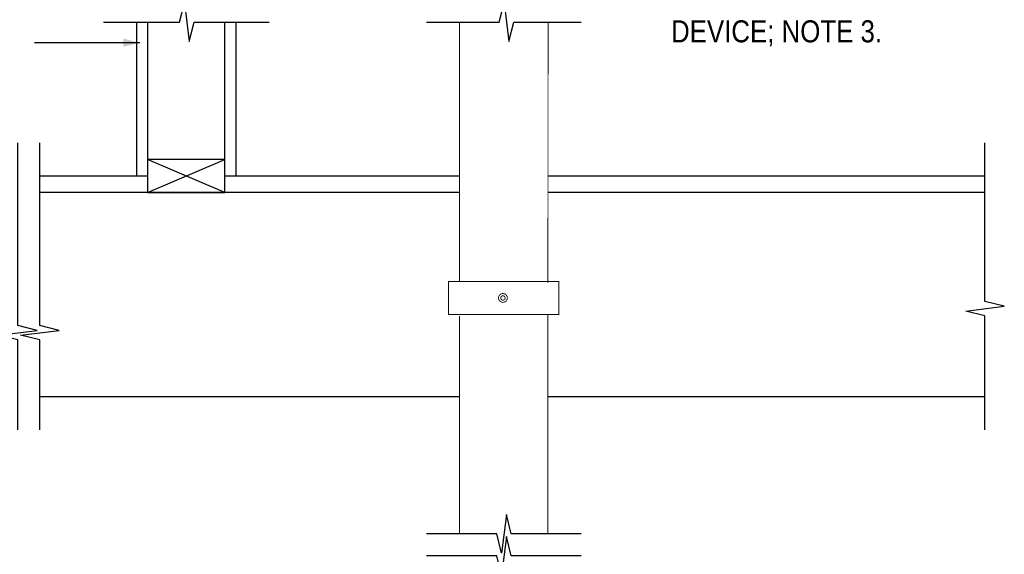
# Model space of a CAD drawing. Extents: x -4.7 to 19.3, y -5.1 to 12.9.
# Tile 8 of 10: x 2.8 to 8.3, y -0.2 to 2.8. Entities that reach past the tile are written whole.
import ezdxf
from ezdxf.enums import TextEntityAlignment as Align

# ---------------------------------------------------------------- set-up
doc = ezdxf.new("R2010")
doc.units = 0
doc.layers.add('29', color=7, linetype='CONTINUOUS')
doc.layers.add('32', color=7, linetype='CONTINUOUS')

msp = doc.modelspace()

# ---------------------------------------------------------------- linework, layer by layer
at = {"layer": '29', "linetype": 'CONTINUOUS'}
for p, q in [((3.412393, 2.770471), (3.412393, 1.898857)), ((3.974893, 2.770471), (3.974893, 1.898857)), ((3.912393, 1.805107), (3.474893, 1.992607)), ((3.474893, 1.805107), (3.912393, 1.992607)), ((3.474893, 1.898857), (2.865229, 1.898857)), ((5.241682, 1.898857), (3.912393, 1.898857)), ((8.216501, 1.898857), (5.741687, 1.898857)), ((5.241607, 1.805107), (2.865229, 1.805107)), ((8.216501, 1.805107), (5.741611, 1.805107)), ((5.241398, 0.648857), (2.865229, 0.648857)), ((8.216501, 0.648857), (5.741398, 0.648857))]:
    msp.add_line(p, q, dxfattribs=at)
for points in [[(3.224893, 2.770471), (3.656133, 2.770471), (3.683477, 2.879846), (3.71082, 2.661096), (3.738164, 2.770471), (4.162393, 2.770471)], [(5.0539, 2.770471), (5.465799, 2.770471), (5.493143, 2.879846), (5.520487, 2.661096), (5.547831, 2.770471), (5.930104, 2.770471)], [(3.474893, 2.770471), (3.474893, 1.805107), (3.912393, 1.805107), (3.912393, 2.770471)], [(2.740229, 0.461357), (2.740229, 0.970062), (2.630854, 0.997406), (2.849604, 1.02475), (2.740229, 1.052094), (2.740229, 2.086357)], [(2.865229, 0.461357), (2.865229, 0.970062), (2.755854, 0.997406), (2.974604, 1.02475), (2.865229, 1.052094), (2.865229, 2.086357)], [(8.216501, 0.461357), (8.216501, 1.106346), (8.107126, 1.13369), (8.325876, 1.161034), (8.216501, 1.188378), (8.216501, 2.086357)], [(5.928898, -0.128263), (5.533979, -0.128263), (5.506635, -0.018888), (5.479292, -0.237638), (5.451948, -0.128263), (5.053898, -0.128263)], [(5.928898, -0.253263), (5.533979, -0.253263), (5.506635, -0.143888), (5.479292, -0.362638), (5.451948, -0.253263), (5.053898, -0.253263)]]:
    msp.add_lwpolyline(points, dxfattribs=at)
at = {"layer": '29', "linetype": 'CONTINUOUS', "const_width": 0.005}
for points in [[(5.2414, 1.301867), (5.2414, 2.770471)], [(5.742604, 2.770471), (5.741398, 1.294379)], [(5.741398, 1.116738), (5.741398, -0.128263)], [(5.241398, 1.105973), (5.241398, -0.128263)]]:
    msp.add_lwpolyline(points, dxfattribs=at)
at = {"layer": '29', "linetype": 'CONTINUOUS'}
msp.add_lwpolyline([(3.474893, 1.805107), (3.912393, 1.805107), (3.912393, 1.992607), (3.474893, 1.992607)], close=True, dxfattribs=at)
at = {"layer": '29', "linetype": 'CONTINUOUS', "const_width": 0.005}
msp.add_lwpolyline([(5.178898, 1.114367), (5.803898, 1.114367), (5.803898, 1.301867), (5.178898, 1.301867)], close=True, dxfattribs=at)
for points in [[(5.511841, 1.20825, 1), (5.461841, 1.20825, 1)], [(5.499341, 1.20825, 1), (5.474341, 1.20825, 1)]]:
    msp.add_lwpolyline(points, format="xyb", close=True, dxfattribs=at)
at = {"layer": '32', "color": 1, "linetype": 'CONTINUOUS'}
msp.add_line((3.431237, 2.654339), (2.834232, 2.654339), dxfattribs=at)
msp.add_solid([(3.337487, 2.677776), (3.431237, 2.654339), (3.337487, 2.630901)], dxfattribs=at)

# ---------------------------------------------------------------- texts
at = {"layer": '32', "color": 1, "linetype": 'CONTINUOUS', "width": 0.875}
msp.add_text('DEVICE; NOTE 3.', height=0.125, dxfattribs=at).set_placement((6.438814, 2.78119), align=Align.TOP_LEFT)

doc.saveas('drawing.dxf')
